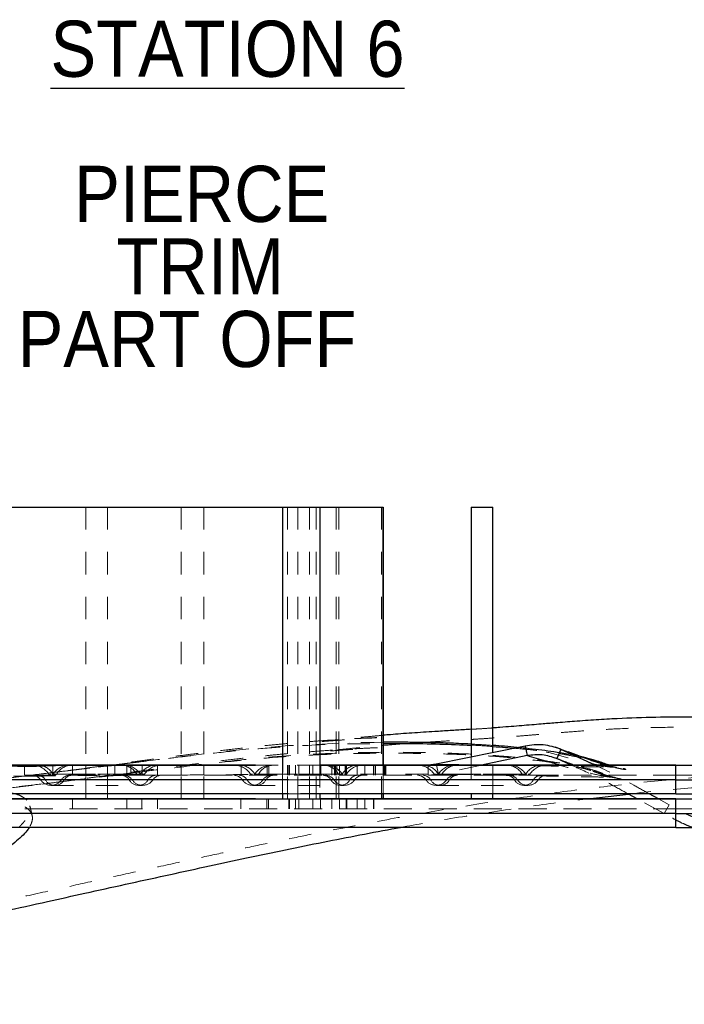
# Model space of a CAD drawing. Header units: inches. Extents: x 0.7 to 43.6, y 0.3 to 38.8.
# Tile 90 of 97: x 36.6 to 39.5, y 18.8 to 23.2. Entities that reach past the tile are written whole.
import ezdxf

# ---------------------------------------------------------------- set-up
doc = ezdxf.new("R2010")
doc.units = ezdxf.units.IN
doc.header["$MEASUREMENT"] = 0
doc.linetypes.add('HIDDEN', pattern=[0.075, 0.05, -0.025])
doc.layers.add('SID-M-S', color=90, linetype='Continuous')
doc.styles.add('SLDTEXTSTYLE0', font='GOTHIC.TTF', dxfattribs={"width": 0.913})

msp = doc.modelspace()

# ---------------------------------------------------------------- linework, layer by layer
at = {"color": 7, "linetype": 'HIDDEN', "lineweight": 18}
for p, q in [((36.850295, 21.05932), (36.850295, 19.75932)), ((36.947295, 19.75932), (36.947295, 21.05932)), ((37.275571, 21.05932), (37.275571, 19.75932)), ((37.375571, 19.75932), (37.375571, 21.05932)), ((37.749101, 21.05932), (37.749101, 19.75932)), ((37.793869, 21.05932), (37.793869, 19.75932)), ((37.846101, 19.75932), (37.846101, 21.05932)), ((37.876927, 21.05932), (37.876927, 19.75932)), ((37.964919, 21.05932), (37.964919, 19.75932)), ((37.976467, 21.05932), (37.976467, 19.75932)), ((38.167423, 21.05932), (38.167423, 19.75932)), ((38.663567, 19.78182), (38.663567, 19.964916)), ((38.566567, 19.944975), (38.566567, 19.78182)), ((36.577712, 19.86432), (36.577712, 19.90932)), ((36.703089, 19.90932), (36.703089, 19.86432)), ((36.790959, 19.86432), (36.790959, 19.90932)), ((36.850295, 19.90932), (36.850295, 19.86432)), ((36.947295, 19.86432), (36.947295, 19.90932)), ((36.980128, 19.86432), (36.980128, 19.90932)), ((37.032321, 19.90932), (37.032321, 19.86432)), ((37.051033, 19.90932), (37.051033, 19.86432)), ((37.101042, 19.90932), (37.101042, 19.86432)), ((37.169763, 19.90932), (37.169763, 19.86432)), ((37.275571, 19.90932), (37.275571, 19.86432)), ((37.375571, 19.86432), (37.375571, 19.90932)), ((37.542271, 19.90932), (37.542271, 19.86432)), ((37.891013, 19.90932), (37.606334, 19.90932)), ((37.606334, 19.90932), (37.891013, 19.90932)), ((37.6577, 19.90932), (37.6577, 19.86432)), ((37.665209, 19.90932), (37.665209, 19.86432)), ((37.726959, 19.876895), (37.726959, 19.78182)), ((37.749101, 19.90932), (37.749101, 19.86432)), ((37.754447, 19.90932), (37.754447, 19.86432)), ((37.756869, 19.90932), (37.756869, 19.86432)), ((37.784432, 19.90932), (37.784432, 19.86432)), ((37.79972, 19.90932), (37.79972, 19.86432)), ((37.846101, 19.86432), (37.846101, 19.90932)), ((37.861739, 19.90932), (37.861739, 19.86432)), ((37.893075, 19.90932), (37.893075, 19.78182)), ((37.897127, 19.90932), (37.897127, 19.86432)), ((37.945957, 19.90932), (37.945957, 19.86432)), ((37.957622, 19.86432), (37.957622, 19.90932)), ((37.96308, 19.86432), (37.96308, 19.90932)), ((37.968509, 19.86432), (37.968509, 19.90932)), ((37.979975, 19.90932), (37.979975, 19.86432)), ((38.004867, 19.86432), (38.004867, 19.90932)), ((38.010364, 19.86432), (38.010364, 19.90932)), ((38.010364, 19.90932), (38.010364, 19.86432)), ((38.010906, 19.90932), (38.010906, 19.86432)), ((38.058696, 19.90932), (38.058696, 19.86432)), ((38.093151, 19.90932), (38.093151, 19.86432)), ((38.131559, 19.90932), (38.131559, 19.86432)), ((38.133086, 19.86432), (38.133086, 19.90932)), ((38.133269, 19.86432), (38.133269, 19.90932)), ((38.140883, 19.86432), (38.140883, 19.90932)), ((38.174375, 19.90932), (38.174375, 19.78182)), ((38.175312, 19.78182), (38.175312, 19.90932)), ((38.177467, 19.86432), (38.177467, 19.90932)), ((38.18201, 19.86432), (38.18201, 19.90932)), ((38.186567, 19.86432), (38.186567, 19.90932)), ((38.374639, 19.90932), (38.374639, 19.86432)), ((38.411416, 19.913081), (38.65598, 19.90932)), ((38.412209, 19.90932), (38.42065, 19.869268)), ((38.612902, 19.90932), (38.42065, 19.869268)), ((38.566567, 19.90932), (38.566567, 19.86432)), ((38.663567, 19.86432), (38.663567, 19.90932)), ((39.477959, 19.86432), (34.802959, 19.86432)), ((34.802959, 19.86432), (39.477959, 19.86432)), ((39.477959, 19.84432), (34.802959, 19.84432)), ((37.128233, 19.84427), (36.648673, 19.84427)), ((36.669357, 19.84427), (37.148917, 19.84427)), ((37.093954, 19.869221), (36.685801, 19.869221)), ((36.703636, 19.869221), (37.111788, 19.869221)), ((37.077195, 19.869221), (36.703942, 19.869221)), ((36.720395, 19.869221), (37.093648, 19.869221)), ((37.042916, 19.84427), (36.741438, 19.84427)), ((36.754674, 19.84427), (37.056151, 19.84427)), ((37.009593, 19.868797), (37.009604, 19.868818)), ((38.026838, 19.84427), (37.547277, 19.84427)), ((37.567961, 19.84427), (38.047522, 19.84427)), ((37.992558, 19.869221), (37.584406, 19.869221)), ((37.602241, 19.869221), (38.010393, 19.869221)), ((37.975799, 19.869221), (37.602546, 19.869221)), ((37.618999, 19.869221), (37.992253, 19.869221)), ((37.94152, 19.84427), (37.640043, 19.84427)), ((37.653279, 19.84427), (37.954756, 19.84427)), ((37.806827, 19.84432), (37.752745, 19.84432)), ((38.844505, 19.84427), (38.364945, 19.84427)), ((38.42065, 19.869268), (38.374639, 19.86432)), ((38.385629, 19.84427), (38.86519, 19.84427)), ((38.810226, 19.869221), (38.402074, 19.869221)), ((38.419908, 19.869221), (38.828061, 19.869221)), ((38.793467, 19.869221), (38.420214, 19.869221)), ((38.420649, 19.869268), (38.65598, 19.86432)), ((38.436667, 19.869221), (38.80992, 19.869221)), ((38.759188, 19.84427), (38.457711, 19.84427)), ((38.470947, 19.84427), (38.772424, 19.84427)), ((39.477959, 19.86432), (40.590434, 19.86432)), ((39.477959, 19.84432), (40.590434, 19.84432)), ((36.694741, 19.81932), (37.085574, 19.81932)), ((37.085574, 19.81932), (37.102848, 19.81932)), ((37.593346, 19.81932), (37.984179, 19.81932)), ((37.984179, 19.81932), (38.001453, 19.81932)), ((38.411014, 19.81932), (38.801847, 19.81932)), ((38.801847, 19.81932), (38.819121, 19.81932)), ((36.790959, 19.71432), (36.790959, 19.75932)), ((37.032391, 19.75932), (37.032391, 19.71432)), ((37.100108, 19.75932), (37.100108, 19.71432)), ((37.168829, 19.75932), (37.168829, 19.71432)), ((37.541337, 19.75932), (37.541337, 19.71432)), ((37.656766, 19.75932), (37.656766, 19.71432)), ((37.664275, 19.75932), (37.664275, 19.71432)), ((37.806827, 19.78182), (37.752745, 19.78182)), ((37.754447, 19.75932), (37.754447, 19.71432)), ((37.756869, 19.75932), (37.756869, 19.71432)), ((37.784432, 19.75932), (37.784432, 19.71432)), ((37.79972, 19.75932), (37.79972, 19.71432)), ((37.861739, 19.75932), (37.861739, 19.71432)), ((37.896193, 19.75932), (37.896193, 19.71432)), ((37.945957, 19.75932), (37.945957, 19.71432)), ((37.980412, 19.75932), (37.980412, 19.71432)), ((38.010364, 19.71432), (38.010364, 19.75932)), ((38.011345, 19.75932), (38.011345, 19.71432)), ((38.012544, 19.71432), (38.012544, 19.75932)), ((38.058696, 19.75932), (38.058696, 19.71432)), ((38.093151, 19.75932), (38.093151, 19.71432)), ((38.131559, 19.75932), (38.131559, 19.71432)), ((38.133269, 19.75932), (38.133269, 19.71432)), ((39.426861, 19.693273), (39.306242, 19.75932)), ((39.448847, 19.732536), (39.400485, 19.75932)), ((39.477959, 19.71432), (34.802959, 19.71432)), ((34.802959, 19.71432), (39.477959, 19.71432)), ((39.448847, 19.732536), (39.426862, 19.693273)), ((39.477959, 19.71432), (40.590434, 19.71432)), ((39.477959, 19.69432), (34.802959, 19.69432)), ((39.477959, 19.69432), (40.590434, 19.69432))]:
    msp.add_line(p, q, dxfattribs=at)
at = {"color": 7, "linetype": 'HIDDEN', "lineweight": 18, "flags": 128}
for points in [[(38.175312, 20.011132), (38.13399, 20.010852), (38.087324, 20.01021), (38.06089, 20.009715), (38.04185, 20.009297), (38.030239, 20.009017), (38.027228, 20.008941), (38.026421, 20.00892), (38.026193, 20.008914), (38.026122, 20.008913), (38.026095, 20.008912), (38.026086, 20.008912), (38.026083, 20.008912), (38.026082, 20.008912), (38.026081, 20.008912), (38.026081, 20.008912), (38.026081, 20.008912), (38.026081, 20.008912), (37.754329, 19.996303), (37.632095, 19.986563), (37.577903, 19.981474), (37.535175, 19.977172), (37.490735, 19.972458), (37.455682, 19.968589), (37.392822, 19.961373), (37.329511, 19.95382), (37.301674, 19.95043), (37.279805, 19.947742), (37.268157, 19.946304), (37.258448, 19.945101), (37.248396, 19.943853), (37.239033, 19.942688), (37.223072, 19.940699), (37.204363, 19.938364), (37.185959, 19.936064), (37.171065, 19.934203), (37.150154, 19.931592), (37.085133, 19.923517), (37.052602, 19.919488), (37.036338, 19.917474), (37.028207, 19.916474), (37.024145, 19.915985), (37.023905, 19.915956), (37.022146, 19.915754), (37.020273, 19.915552)], [(37.017278, 19.915004), (37.017997, 19.915136), (37.018715, 19.915267), (37.019434, 19.915399), (37.020153, 19.915531)], [(37.047163, 19.8735), (37.04718, 19.873484), (37.047198, 19.873468)]]:
    msp.add_lwpolyline(points, dxfattribs=at)
at = {"color": 7, "linetype": 'HIDDEN', "lineweight": 18}
for centre, radius, start, end in [((36.610688, 19.81932), 0.09, 33.673215, 90), ((36.633805, 19.828486), 0.080844, 30.256417, 89.09802), ((36.778795, 19.81932), 0.09, 90, 146.326785), ((36.790226, 19.828486), 0.080844, 90.90198, 149.743583), ((37.007364, 19.828486), 0.080844, 30.256417, 89.09802), ((37.018795, 19.81932), 0.09, 33.673215, 90), ((37.163785, 19.828486), 0.080844, 90.90198, 149.743583), ((37.186902, 19.81932), 0.09, 90, 146.326785), ((37.509292, 19.81932), 0.09, 33.673215, 90), ((37.532409, 19.828486), 0.080844, 30.256417, 89.09802), ((37.677399, 19.81932), 0.09, 90, 146.326785), ((37.688831, 19.828486), 0.080844, 90.90198, 149.743583), ((37.905968, 19.828486), 0.080844, 30.256417, 89.09802), ((37.917399, 19.81932), 0.09, 33.673215, 90), ((38.06239, 19.828486), 0.080844, 90.90198, 149.743583), ((38.085506, 19.81932), 0.09, 90, 146.326785), ((38.32696, 19.81932), 0.09, 33.673215, 90), ((38.350077, 19.828486), 0.080844, 30.256417, 89.09802), ((38.495067, 19.81932), 0.09, 90, 146.326785), ((38.506498, 19.828486), 0.080844, 90.90198, 149.743583), ((38.723636, 19.828486), 0.080844, 30.256417, 89.09802), ((38.735067, 19.81932), 0.09, 33.673215, 90), ((38.880057, 19.828486), 0.080844, 90.90198, 149.743583), ((38.903174, 19.81932), 0.09, 90, 146.326785), ((36.610688, 19.81932), 0.045, 33.673215, 90), ((36.634441, 19.823903), 0.040422, 30.256417, 89.09802), ((36.694741, 19.87532), 0.056, 213.673215, 270), ((36.712015, 19.868621), 0.049119, 209.718763, 330.281237), ((36.694741, 19.87532), 0.011, 213.673215, 270), ((36.694741, 19.87532), 0.011, 270, 326.326785), ((36.694741, 19.87532), 0.056, 270, 326.326785), ((36.712015, 19.874004), 0.009648, 209.718763, 330.281237), ((36.778795, 19.81932), 0.045, 90, 146.326785), ((36.78959, 19.823903), 0.040422, 90.90198, 149.743583), ((37.008, 19.823903), 0.040422, 30.256417, 89.09802), ((37.018795, 19.81932), 0.045, 33.673215, 90), ((37.085574, 19.868621), 0.049119, 209.718763, 330.281237), ((37.102848, 19.87532), 0.056, 213.673215, 270), ((37.085574, 19.874004), 0.009648, 209.718763, 330.281237), ((37.102848, 19.87532), 0.011, 213.673215, 270), ((37.102848, 19.87532), 0.011, 270, 326.326785), ((37.102848, 19.87532), 0.056, 270, 326.326785), ((37.163149, 19.823903), 0.040422, 90.90198, 149.743583), ((37.186902, 19.81932), 0.045, 90, 146.326785), ((37.509292, 19.81932), 0.045, 33.673215, 90), ((37.533046, 19.823903), 0.040422, 30.256417, 89.09802), ((37.593346, 19.87532), 0.056, 213.673215, 270), ((37.61062, 19.868621), 0.049119, 209.718763, 330.281237), ((37.593346, 19.87532), 0.011, 213.673215, 270), ((37.593346, 19.87532), 0.011, 270, 326.326785), ((37.593346, 19.87532), 0.056, 270, 326.326785), ((37.61062, 19.874004), 0.009648, 209.718763, 330.281237), ((37.677399, 19.81932), 0.045, 90, 146.326785), ((37.688194, 19.823903), 0.040422, 90.90198, 149.743583), ((37.906604, 19.823903), 0.040422, 30.256417, 89.09802), ((37.917399, 19.81932), 0.045, 33.673215, 90), ((37.984179, 19.868621), 0.049119, 209.718763, 330.281237), ((38.001453, 19.87532), 0.056, 213.673215, 270), ((37.984179, 19.874004), 0.009648, 209.718763, 330.281237), ((38.001453, 19.87532), 0.011, 213.673215, 270), ((38.001453, 19.87532), 0.011, 270, 326.326785), ((38.001453, 19.87532), 0.056, 270, 326.326785), ((38.061753, 19.823903), 0.040422, 90.90198, 149.743583), ((38.085506, 19.81932), 0.045, 90, 146.326785), ((38.32696, 19.81932), 0.045, 33.673215, 90), ((38.350713, 19.823903), 0.040422, 30.256417, 89.09802), ((38.411014, 19.87532), 0.056, 213.673215, 270), ((38.428288, 19.868621), 0.049119, 209.718763, 330.281237), ((38.411014, 19.87532), 0.011, 213.673215, 270), ((38.411014, 19.87532), 0.011, 270, 326.326785), ((38.411014, 19.87532), 0.056, 270, 326.326785), ((38.428288, 19.874004), 0.009648, 209.718763, 330.281237), ((38.495067, 19.81932), 0.045, 90, 146.326785), ((38.505862, 19.823903), 0.040422, 90.90198, 149.743583), ((38.724272, 19.823903), 0.040422, 30.256417, 89.09802), ((38.735067, 19.81932), 0.045, 33.673215, 90), ((38.801847, 19.868621), 0.049119, 209.718763, 330.281237), ((38.819121, 19.87532), 0.056, 213.673215, 270), ((38.801847, 19.874004), 0.009648, 209.718763, 330.281237), ((38.819121, 19.87532), 0.011, 213.673215, 270), ((38.819121, 19.87532), 0.011, 270, 326.326785), ((38.819121, 19.87532), 0.056, 270, 326.326785), ((38.879421, 19.823903), 0.040422, 90.90198, 149.743583), ((38.903174, 19.81932), 0.045, 90, 146.326785)]:
    msp.add_arc(centre, radius, start, end, dxfattribs=at)
for points, knots in [([(41.828795, 19.709326), (41.814303, 19.713776), (41.779795, 19.724371), (41.7322, 19.739391), (41.690377, 19.752535), (41.659131, 19.762335), (41.629048, 19.771736), (41.593817, 19.782673), (41.54345, 19.798136), (41.476041, 19.81836), (41.393617, 19.841956), (41.307548, 19.864927), (41.211339, 19.888429), (41.108926, 19.910347), (41.009137, 19.928564), (40.927151, 19.942279), (40.858277, 19.953252), (40.791143, 19.963606), (40.723726, 19.973745), (40.654653, 19.983902), (40.57871, 19.994749), (40.491796, 20.006697), (40.39821, 20.018886), (40.293642, 20.031557), (40.18433, 20.043369), (40.075543, 20.053388), (39.977582, 20.060951), (39.881417, 20.067131), (39.776506, 20.07247), (39.660243, 20.076563), (39.527007, 20.078739), (39.376912, 20.077672), (39.234866, 20.072475), (39.11364, 20.065392), (39.023059, 20.058867), (38.942802, 20.052358), (38.875111, 20.046681), (38.816804, 20.041851), (38.762458, 20.037469), (38.708129, 20.033165), (38.648049, 20.028947), (38.595943, 20.025626), (38.550822, 20.022811), (38.502669, 20.019826), (38.451978, 20.016728), (38.384055, 20.012528), (38.298414, 20.006933), (38.202441, 19.999701), (38.118103, 19.992271), (38.045131, 19.985072), (37.982859, 19.978574), (37.943841, 19.974393), (37.92198, 19.972007), (37.909754, 19.970646), (37.904688, 19.969983), (37.907933, 19.970088), (37.91964, 19.970931), (37.947672, 19.973059), (37.997491, 19.976799), (38.057168, 19.980958), (38.101453, 19.983816), (38.126978, 19.985449), (38.143311, 19.986535), (38.147389, 19.986886), (38.148731, 19.987002)], [0, 0, 0, 0, 0.009778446, 0.023283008, 0.032254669, 0.038111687, 0.045003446, 0.053188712, 0.062653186, 0.080064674, 0.099995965, 0.119604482, 0.138500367, 0.164318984, 0.186973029, 0.203212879, 0.217742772, 0.232390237, 0.247473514, 0.262235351, 0.278307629, 0.296993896, 0.318121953, 0.339050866, 0.364749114, 0.388914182, 0.409493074, 0.428195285, 0.451547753, 0.477880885, 0.503850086, 0.538033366, 0.575199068, 0.595240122, 0.615900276, 0.633308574, 0.646755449, 0.659685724, 0.676103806, 0.694655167, 0.710445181, 0.719398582, 0.728605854, 0.739386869, 0.752059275, 0.76533573, 0.7888319, 0.810585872, 0.831932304, 0.849434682, 0.867192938, 0.883735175, 0.891841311, 0.899866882, 0.907252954, 0.914219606, 0.921209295, 0.928676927, 0.945491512, 0.963970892, 0.973602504, 0.983694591, 0.994634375, 1, 1, 1, 1]), ([(38.663567, 20.075208), (38.656483, 20.074706), (38.63435, 20.073138), (38.599794, 20.07096), (38.574604, 20.069389), (38.566567, 20.068887)], [0, 0, 0, 0, 0.24274582, 0.75842249, 1, 1, 1, 1]), ([(38.146183, 20.031973), (38.146352, 20.031993), (38.147113, 20.032084), (38.142943, 20.031961), (38.132755, 20.031554), (38.116317, 20.030813), (38.091515, 20.029626), (38.057997, 20.027914), (38.019481, 20.0258), (37.970053, 20.02288), (37.912131, 20.019084), (37.851006, 20.014546), (37.793891, 20.009889), (37.729687, 20.004212), (37.646411, 19.996143), (37.548833, 19.985703), (37.44784, 19.973956), (37.355669, 19.962616), (37.281348, 19.953169), (37.220969, 19.945368), (37.166896, 19.938294), (37.106019, 19.930227), (37.042833, 19.921759), (36.98464, 19.913908), (36.930922, 19.906641), (36.877641, 19.899434), (36.819358, 19.891585), (36.757451, 19.88332), (36.694069, 19.87504), (36.64912, 19.869248), (36.627671, 19.86664), (36.626387, 19.866484)], [0, 0, 0, 0, 0.00376069, 0.01685354, 0.02985815, 0.04375814, 0.05937062, 0.08375631, 0.10887331, 0.13249563, 0.17569262, 0.21353408, 0.24302079, 0.27912457, 0.33078555, 0.39699963, 0.45991843, 0.51679315, 0.56641366, 0.59522984, 0.62631396, 0.66549682, 0.70912394, 0.74637008, 0.77701182, 0.81371233, 0.8531671, 0.89715339, 0.94678639, 0.9968139, 1, 1, 1, 1]), ([(37.020153, 19.91553), (37.020957, 19.915616), (37.028677, 19.916445), (37.043587, 19.918339), (37.06718, 19.92118), (37.102169, 19.925425), (37.164078, 19.932892), (37.274704, 19.946302), (37.418806, 19.963054), (37.581232, 19.979654), (37.776881, 19.995248), (37.975372, 20.004601), (38.119988, 20.004967), (38.175312, 20.005107)], [0, 0, 0, 0, 0.002176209, 0.02091069, 0.035572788, 0.061646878, 0.108043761, 0.190672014, 0.338937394, 0.473561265, 0.609277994, 0.850524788, 1, 1, 1, 1]), ([(38.175312, 20.042278), (38.155945, 20.04064), (38.112069, 20.036927), (38.048823, 20.030656), (37.984928, 20.024052), (37.944052, 20.019674), (37.921089, 20.017174), (37.907365, 20.015664), (37.903942, 20.015209), (37.902292, 20.01499)], [0, 0, 0, 0, 0.15358519, 0.34795813, 0.54828138, 0.73444968, 0.82521921, 0.91572477, 1, 1, 1, 1]), ([(37.902779, 20.014978), (37.902823, 20.014937), (37.902927, 20.01484), (37.912781, 20.015545), (37.933388, 20.017103), (37.967168, 20.019664), (38.008667, 20.022682), (38.053268, 20.025782), (38.092301, 20.028326), (38.119808, 20.030076), (38.137031, 20.031212), (38.143123, 20.03167), (38.145205, 20.031827)], [0, 0, 0, 0, 0.0549835, 0.13210464, 0.21353679, 0.33441143, 0.46374149, 0.60164101, 0.70822524, 0.81885319, 0.93810997, 1, 1, 1, 1]), ([(38.148409, 19.987026), (38.148427, 19.987055), (38.14847, 19.987125), (38.141887, 19.986894), (38.124165, 19.986141), (38.085224, 19.984286), (38.030952, 19.981407), (37.964963, 19.977509), (37.894622, 19.972758), (37.82836, 19.967608), (37.771741, 19.96279), (37.714234, 19.957532), (37.636853, 19.949903), (37.543796, 19.939852), (37.443563, 19.928115), (37.352743, 19.916894), (37.279507, 19.907563), (37.219301, 19.899772), (37.164494, 19.892588), (37.103041, 19.884431), (37.040309, 19.876014), (36.983436, 19.868335), (36.930669, 19.861196), (36.877678, 19.85403), (36.819182, 19.846156), (36.757214, 19.837903), (36.694041, 19.829626), (36.652621, 19.824419), (36.632343, 19.821871)], [0, 0, 0, 0, 0.00917292, 0.02210753, 0.03534402, 0.06606316, 0.10368092, 0.13893138, 0.18920666, 0.23025265, 0.2593811, 0.2921727, 0.33627751, 0.40281777, 0.46507333, 0.52128501, 0.57013125, 0.59859132, 0.63079268, 0.67111277, 0.71417687, 0.75042783, 0.78055636, 0.81750408, 0.85726023, 0.90175472, 0.95190384, 1, 1, 1, 1]), ([(38.948698, 19.938263), (38.981702, 19.92612), (39.047509, 19.901907), (39.127666, 19.874955), (39.185943, 19.858012), (39.221004, 19.849604), (39.24282, 19.846276), (39.244095, 19.848426), (39.228114, 19.852674), (39.204956, 19.857214), (39.180366, 19.86267), (39.160975, 19.868879), (39.139749, 19.877361), (39.108707, 19.888053), (39.064628, 19.899485), (39.014746, 19.909898), (38.947272, 19.921809), (38.859753, 19.934192), (38.753665, 19.945711), (38.641469, 19.954524), (38.486969, 19.962726), (38.289856, 19.967443), (38.076795, 19.966296), (37.887606, 19.95987), (37.722941, 19.949948), (37.555765, 19.934762), (37.38699, 19.915778), (37.217146, 19.89466), (37.103779, 19.880547), (37.047163, 19.8735)], [0, 0, 0, 0, 0.061746, 0.1231181, 0.15380233, 0.18466399, 0.21555401, 0.24694272, 0.27870707, 0.30986796, 0.340505, 0.370936, 0.40133288, 0.43208907, 0.4526603, 0.47347023, 0.49462453, 0.52639166, 0.55803258, 0.5897765, 0.62161549, 0.6848409, 0.74789232, 0.79005912, 0.83246314, 0.87500337, 0.91710186, 0.95860035, 1, 1, 1, 1]), ([(37.047198, 19.873466), (37.118409, 19.882185), (37.261061, 19.899652), (37.472901, 19.924434), (37.681831, 19.944424), (37.887809, 19.956791), (38.090559, 19.962465), (38.273942, 19.962876), (38.439096, 19.959876), (38.586214, 19.954209), (38.728579, 19.944705), (38.839502, 19.933216), (38.92144, 19.922248), (38.977707, 19.913272), (39.026955, 19.904011), (39.070478, 19.894073), (39.089144, 19.888422), (39.099428, 19.885309)], [0, 0, 0, 0, 0.09053645, 0.18136797, 0.2737407, 0.36611536, 0.45801918, 0.54974854, 0.61862784, 0.68780418, 0.7567088, 0.82506408, 0.85928544, 0.89338678, 0.92702671, 0.95979566, 1, 1, 1, 1]), ([(38.663567, 19.996985), (38.645651, 19.998351), (38.613912, 20.000769), (38.580931, 20.002239), (38.566567, 20.002879)], [0, 0, 0, 0, 0.56447778, 1, 1, 1, 1]), ([(38.566567, 19.998227), (38.569626, 19.998117), (38.602902, 19.996919), (38.634696, 19.994448), (38.663567, 19.992204)], [0, 0, 0, 0, 0.09191168, 1, 1, 1, 1]), ([(38.759406, 19.984618), (38.791591, 19.981644), (38.846557, 19.976564), (38.917438, 19.967119), (38.974976, 19.958242), (39.025478, 19.948975), (39.070757, 19.938817), (39.105227, 19.929037), (39.128535, 19.920648), (39.137481, 19.916855), (39.141971, 19.914951)], [0, 0, 0, 0, 0.15448972, 0.26383757, 0.37262949, 0.47979233, 0.58368435, 0.72199529, 0.86045858, 1, 1, 1, 1]), ([(39.193957, 19.900226), (39.191286, 19.900394), (39.185349, 19.900767), (39.163516, 19.904089), (39.12324, 19.911587), (39.057783, 19.926205), (38.976076, 19.947692), (38.891944, 19.970754), (38.835266, 19.986473), (38.806811, 19.994364)], [0, 0, 0, 0, 0.07244351, 0.1610204, 0.25031973, 0.43231143, 0.61985396, 0.80915054, 1, 1, 1, 1]), ([(38.998264, 19.967932), (38.993781, 19.96954), (38.982983, 19.973413), (38.972034, 19.977478), (38.96563, 19.979855)], [0, 0, 0, 0, 0.4151616, 1, 1, 1, 1]), ([(39.209178, 19.85415), (39.209204, 19.854142), (39.209449, 19.854072), (39.207247, 19.85449), (39.202736, 19.855429), (39.194212, 19.857381), (39.182233, 19.86038), (39.166556, 19.864595), (39.143169, 19.871338), (39.11004, 19.881636), (39.067562, 19.895735), (39.01856, 19.91293), (38.97433, 19.929068), (38.946878, 19.939185), (38.937554, 19.942621)], [0, 0, 0, 0, 0.00218577, 0.02079692, 0.05468374, 0.10980413, 0.16135762, 0.2265892, 0.30720762, 0.42686994, 0.57095466, 0.73380054, 0.90958584, 1, 1, 1, 1]), ([(34.428163, 18.886867), (34.460647, 18.893144), (34.523263, 18.905244), (34.618783, 18.923418), (34.714228, 18.941427), (34.811415, 18.95963), (34.908468, 18.97774), (34.998255, 18.994515), (35.08984, 19.01172), (35.170676, 19.027052), (35.251453, 19.042572), (35.322001, 19.056311), (35.393343, 19.070437), (35.487644, 19.089412), (35.606562, 19.11385), (35.749132, 19.14384), (35.89273, 19.17459), (36.031716, 19.204747), (36.170423, 19.235112), (36.316003, 19.267133), (36.483616, 19.304091), (36.660759, 19.343256), (36.842124, 19.383385), (37.017264, 19.422088), (37.195651, 19.461341), (37.360213, 19.497297), (37.511267, 19.529867), (37.652607, 19.559834), (37.793331, 19.589007), (37.934191, 19.617392), (38.071218, 19.644099), (38.250001, 19.677577), (38.476345, 19.717183), (38.745287, 19.759453), (39.012408, 19.796311), (39.272899, 19.827179), (39.531318, 19.852129), (39.788229, 19.870357), (40.022986, 19.880322), (40.237971, 19.882963), (40.434468, 19.879379), (40.630666, 19.869255), (40.824198, 19.852044), (40.979392, 19.834792), (41.097878, 19.821162), (41.183372, 19.811227), (41.266684, 19.801557), (41.348367, 19.791918), (41.431259, 19.781778), (41.513264, 19.771255), (41.594539, 19.760339), (41.648273, 19.752631), (41.675114, 19.74878)], [0, 0, 0, 0, 0.01305562, 0.02516568, 0.03819549, 0.05110881, 0.06379914, 0.07668383, 0.08663518, 0.09997183, 0.10855609, 0.11844197, 0.12772167, 0.13659417, 0.15547833, 0.17438592, 0.19249191, 0.21174374, 0.22881795, 0.24679448, 0.26871872, 0.29439203, 0.3160682, 0.33963707, 0.36290183, 0.38593246, 0.40424967, 0.42237173, 0.44170597, 0.45990186, 0.4781796, 0.49606819, 0.53087948, 0.56810996, 0.60344976, 0.63859109, 0.67497384, 0.71151481, 0.74760146, 0.77550023, 0.80374891, 0.83221423, 0.86075556, 0.88903256, 0.90274491, 0.9164631, 0.93021063, 0.94396928, 0.95777731, 0.97275024, 0.98638841, 1, 1, 1, 1]), ([(35.771553, 19.821345), (35.800917, 19.820781), (35.859608, 19.819654), (35.939914, 19.81931), (36.011554, 19.820149), (36.064875, 19.821315), (36.105753, 19.822648), (36.129792, 19.823589), (36.137383, 19.823898), (36.145075, 19.824222), (36.15287, 19.824563), (36.160771, 19.824921), (36.187553, 19.826178), (36.232675, 19.828612), (36.297177, 19.832995), (36.356786, 19.837873), (36.409633, 19.842842), (36.45378, 19.847396), (36.487608, 19.8511), (36.50861, 19.853487), (36.518741, 19.854651), (36.521711, 19.854993), (36.522673, 19.855103), (36.523025, 19.855144), (36.523147, 19.855158), (36.523194, 19.855163), (36.523214, 19.855166), (36.523222, 19.855167), (36.523226, 19.855167), (36.523227, 19.855167), (36.523228, 19.855167), (36.523229, 19.855167), (36.563845, 19.859845), (36.626091, 19.867257), (36.700153, 19.876143), (36.733588, 19.880182), (36.749883, 19.882157), (36.759383, 19.883311), (36.766337, 19.884157), (36.774596, 19.885162), (36.782718, 19.886152), (36.79213, 19.887302), (36.807181, 19.889142), (36.824507, 19.891266), (36.842724, 19.893507), (36.853994, 19.894896), (36.864984, 19.896251), (36.87606, 19.897617), (36.884556, 19.898665), (36.894026, 19.899834), (36.899785, 19.900545), (36.904889, 19.901176)], [0, 0, 0, 0, 0.1481526, 0.29612353, 0.36124401, 0.4261919, 0.48333748, 0.49083044, 0.49832713, 0.50582826, 0.51333452, 0.52084666, 0.52836543, 0.58877468, 0.64107256, 0.68551194, 0.72228756, 0.75142117, 0.77284312, 0.78633835, 0.79013138, 0.79129399, 0.79173256, 0.79187731, 0.79193167, 0.79195378, 0.79196316, 0.79196722, 0.79196899, 0.79196977, 0.79197011, 0.79197026, 0.79197038, 0.8656267, 0.89839549, 0.91297904, 0.91940175, 0.92444852, 0.92811929, 0.93046071, 0.93756117, 0.94098351, 0.94532763, 0.96129203, 0.96816975, 0.97384066, 0.9788924, 0.98530038, 0.99107458, 0.99208971, 1, 1, 1, 1]), ([(36.619438, 19.903363), (36.61917, 19.903366), (36.618693, 19.903373), (36.617845, 19.903385), (36.616598, 19.903402), (36.614375, 19.903434), (36.6104, 19.903488), (36.603284, 19.903576), (36.590565, 19.903714), (36.567792, 19.903911), (36.527003, 19.904177), (36.45384, 19.904484), (36.303115, 19.904686), (36.172161, 19.903919), (36.081225, 19.903387)], [0, 0, 0, 0, 0.00152625, 0.00272294, 0.00485901, 0.00867113, 0.01547743, 0.02763168, 0.04931903, 0.08800498, 0.15702355, 0.28021225, 0.50016678, 1, 1, 1, 1]), ([(37.017278, 19.915004), (37.015993, 19.914862), (37.007559, 19.913936), (36.990644, 19.911787), (36.963916, 19.90853), (36.923349, 19.903512), (36.852934, 19.894795), (36.752436, 19.88228), (36.663834, 19.870976), (36.617428, 19.865416), (36.609528, 19.864469)], [0, 0, 0, 0, 0.00972298, 0.06380415, 0.11792062, 0.20291192, 0.3545956, 0.6249585, 0.93614782, 1, 1, 1, 1]), ([(36.914831, 19.908945), (36.888279, 19.908754), (36.834162, 19.908364), (36.751369, 19.907399), (36.689046, 19.906172), (36.645724, 19.904748), (36.628277, 19.903828), (36.619438, 19.903363)], [0, 0, 0, 0, 0.23498958, 0.47895155, 0.7328738, 0.86467541, 1, 1, 1, 1]), ([(36.904889, 19.901176), (36.905239, 19.901219), (36.909693, 19.901769), (36.919306, 19.902957), (36.934768, 19.904868), (36.956947, 19.907611), (36.979414, 19.910392), (36.998393, 19.912737), (37.007906, 19.913908), (37.01265, 19.91448), (37.015354, 19.914795), (37.016586, 19.914925), (37.017202, 19.91499)], [0, 0, 0, 0, 0.00939082, 0.11940192, 0.25718247, 0.42278809, 0.71140698, 0.85573968, 0.92786127, 0.96396798, 0.98198481, 1, 1, 1, 1]), ([(36.904897, 19.901113), (36.923503, 19.903199), (36.96831, 19.908224), (37.006712, 19.908916), (37.029167, 19.909321)], [0, 0, 0, 0, 0.41524809, 1, 1, 1, 1]), ([(37.009604, 19.868818), (37.015867, 19.869593), (37.028395, 19.871142), (37.04093, 19.872691), (37.047198, 19.873466)], [0, 0, 0, 0, 0.499972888, 1, 1, 1, 1]), ([(37.020273, 19.915552), (37.020254, 19.915548), (37.020215, 19.915541), (37.020177, 19.915534), (37.020158, 19.91553)], [0, 0, 0, 0, 0.5, 1, 1, 1, 1]), ([(38.656394, 19.90932), (38.675686, 19.909254), (38.711432, 19.90913), (38.760998, 19.908455), (38.802516, 19.907778), (38.836104, 19.907175), (38.865819, 19.906624), (38.904553, 19.90589), (38.958784, 19.904821), (39.035146, 19.903308), (39.117722, 19.901714), (39.171766, 19.900877), (39.196782, 19.900489)], [0, 0, 0, 0, 0.11732455, 0.21739647, 0.29984996, 0.36471154, 0.41247075, 0.45886076, 0.5582085, 0.69188745, 0.85737838, 1, 1, 1, 1]), ([(39.19439, 19.855116), (39.191512, 19.855298), (39.185542, 19.855674), (39.163649, 19.859136), (39.124435, 19.866778), (39.060717, 19.881773), (39.00166, 19.897852), (38.96819, 19.90749), (38.961836, 19.90932)], [0, 0, 0, 0, 0.12287132, 0.25493213, 0.38806073, 0.65833247, 0.93513523, 1, 1, 1, 1]), ([(39.267136, 19.780733), (39.241499, 19.79492), (39.176773, 19.830738), (39.092015, 19.873974), (39.031911, 19.900755), (39.012688, 19.90932)], [0, 0, 0, 0, 0.30848397, 0.77884245, 1, 1, 1, 1]), ([(39.108415, 19.882333), (39.114633, 19.880164), (39.129263, 19.875064), (39.136545, 19.871859), (39.140731, 19.870017)], [0, 0, 0, 0, 0.42508351, 1, 1, 1, 1]), ([(39.359859, 19.78182), (39.336857, 19.794566), (39.261155, 19.836513), (39.181382, 19.8805), (39.122587, 19.907526), (39.118684, 19.90932)], [0, 0, 0, 0, 0.289527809, 0.952834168, 1, 1, 1, 1]), ([(39.141971, 19.914951), (39.1432, 19.914495), (39.145652, 19.913588), (39.147991, 19.912766), (39.149157, 19.912356)], [0, 0, 0, 0, 0.50134849, 1, 1, 1, 1]), ([(39.149157, 19.912356), (39.155269, 19.910609), (39.16749, 19.907117), (39.18769, 19.90325), (39.193924, 19.901651), (39.197045, 19.90085)], [0, 0, 0, 0, 0.33309691, 0.66603272, 1, 1, 1, 1]), ([(39.170443, 19.90932), (39.172224, 19.908767), (39.184616, 19.904919), (39.205537, 19.899328), (39.23158, 19.893037), (39.250729, 19.88977), (39.258505, 19.890129), (39.248711, 19.894034), (39.228592, 19.89851), (39.20322, 19.903378), (39.188421, 19.907404), (39.181378, 19.90932)], [0, 0, 0, 0, 0.01648445, 0.114680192, 0.220769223, 0.334294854, 0.456383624, 0.588881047, 0.727663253, 0.870395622, 1, 1, 1, 1]), ([(39.215555, 19.898791), (39.215575, 19.898782), (39.215623, 19.898762), (39.206019, 19.900851), (39.193673, 19.903944), (39.182162, 19.906868), (39.174303, 19.909192), (39.173869, 19.90932)], [0, 0, 0, 0, 0.1506837, 0.35393415, 0.63010833, 0.97957304, 1, 1, 1, 1]), ([(39.196785, 19.900586), (39.197634, 19.900226), (39.198712, 19.899769), (39.19479, 19.900146), (39.193957, 19.900226)], [0, 0, 0, 0, 0.7876701, 1, 1, 1, 1]), ([(39.195552, 19.900032), (39.200863, 19.899842), (39.210411, 19.899501), (39.21427, 19.898948), (39.215983, 19.898703)], [0, 0, 0, 0, 0.55620337, 1, 1, 1, 1]), ([(36.609528, 19.864469), (36.578395, 19.860664), (36.507465, 19.851996), (36.410743, 19.841579), (36.315751, 19.832941), (36.231271, 19.826926), (36.139767, 19.821886), (36.04753, 19.818527), (35.960097, 19.816879), (35.886075, 19.816659), (35.82104, 19.817425), (35.780737, 19.818361), (35.760589, 19.81883)], [0, 0, 0, 0, 0.06194915, 0.141142, 0.21951772, 0.29763199, 0.37606879, 0.50121273, 0.62609075, 0.75092358, 0.87548741, 1, 1, 1, 1]), ([(35.955459, 19.775666), (35.965199, 19.775667), (35.999248, 19.775669), (36.06912, 19.776983), (36.157973, 19.78005), (36.246564, 19.784832), (36.328395, 19.79059), (36.420131, 19.798787), (36.522326, 19.80996), (36.634497, 19.823239), (36.740668, 19.835764), (36.833473, 19.847019), (36.886243, 19.853536), (36.910634, 19.856549)], [0, 0, 0, 0, 0.05792981, 0.20250961, 0.34703509, 0.43762128, 0.52768541, 0.61775662, 0.70836823, 0.79701345, 0.88685547, 0.94770386, 1, 1, 1, 1]), ([(36.628649, 19.859516), (36.628168, 19.859521), (36.627311, 19.85953), (36.625783, 19.859548), (36.623536, 19.859573), (36.619523, 19.859617), (36.612344, 19.859687), (36.599523, 19.859799), (36.576601, 19.859958), (36.535603, 19.860173), (36.462189, 19.86042), (36.311314, 19.860583), (36.180991, 19.859964), (36.090492, 19.859535)], [0, 0, 0, 0, 0.00271919, 0.00485358, 0.00866313, 0.01546509, 0.02761161, 0.04928854, 0.08796425, 0.15697736, 0.28016858, 0.50013343, 1, 1, 1, 1]), ([(37.009604, 19.868819), (36.966219, 19.863471), (36.879537, 19.852785), (36.75225, 19.836919), (36.662493, 19.825445), (36.62009, 19.820387), (36.615703, 19.819864)], [0, 0, 0, 0, 0.32179948, 0.64293751, 0.96305444, 1, 1, 1, 1]), ([(36.914481, 19.864017), (36.888247, 19.863863), (36.834948, 19.863551), (36.75428, 19.862774), (36.694268, 19.861785), (36.653177, 19.860635), (36.636885, 19.859891), (36.628649, 19.859516)], [0, 0, 0, 0, 0.237528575, 0.4825865, 0.735812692, 0.866435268, 1, 1, 1, 1]), ([(36.909518, 19.856406), (36.928034, 19.858462), (36.971377, 19.863276), (37.008093, 19.86394), (37.029124, 19.86432)], [0, 0, 0, 0, 0.42720279, 1, 1, 1, 1]), ([(36.910634, 19.856549), (36.914763, 19.857057), (36.947437, 19.86108), (36.980611, 19.865199), (37.009593, 19.868797)], [0, 0, 0, 0, 0.12639592, 1, 1, 1, 1]), ([(38.936305, 19.864545), (38.939105, 19.864562), (38.944123, 19.864594), (38.950452, 19.864644), (38.956986, 19.864718), (38.952812, 19.864811), (38.92574, 19.864959), (38.873285, 19.865208), (38.797941, 19.865689), (38.71989, 19.866292), (38.586627, 19.867364), (38.394752, 19.868895), (38.137355, 19.870032), (37.870895, 19.869775), (37.596316, 19.867906), (37.315516, 19.865139), (37.12441, 19.864593), (37.028959, 19.86432)], [0, 0, 0, 0, 0.00996249, 0.01785619, 0.0320416, 0.06405017, 0.09639167, 0.12912445, 0.17131348, 0.21272876, 0.25416671, 0.37851661, 0.5029505, 0.62734585, 0.7517034, 0.87598492, 1, 1, 1, 1]), ([(38.656385, 19.86432), (38.675368, 19.864255), (38.710563, 19.864135), (38.75939, 19.863472), (38.800336, 19.862808), (38.833485, 19.862215), (38.862843, 19.861672), (38.901144, 19.860947), (38.954742, 19.859892), (39.030222, 19.858398), (39.113803, 19.856788), (39.169085, 19.855936), (39.1957, 19.855526)], [0, 0, 0, 0, 0.11577689, 0.21465918, 0.29620449, 0.36037248, 0.40760121, 0.45346137, 0.55171826, 0.68400638, 0.84786854, 1, 1, 1, 1]), ([(39.140731, 19.870017), (39.141947, 19.86956), (39.144375, 19.868649), (39.146737, 19.867823), (39.147916, 19.86741)], [0, 0, 0, 0, 0.500959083, 1, 1, 1, 1]), ([(39.147916, 19.86741), (39.153998, 19.865659), (39.16616, 19.862157), (39.186423, 19.858282), (39.192726, 19.856674), (39.195881, 19.855869)], [0, 0, 0, 0, 0.33309243, 0.66605373, 1, 1, 1, 1]), ([(39.195702, 19.85562), (39.196753, 19.85522), (39.197915, 19.854776), (39.1947, 19.855086), (39.19439, 19.855116)], [0, 0, 0, 0, 0.903546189, 1, 1, 1, 1]), ([(39.194761, 19.855038), (39.195709, 19.855015), (39.197118, 19.854981), (39.19907, 19.854903), (39.200535, 19.854833), (39.201933, 19.854753), (39.203958, 19.854619), (39.206054, 19.85444), (39.208018, 19.854237), (39.20939, 19.854067), (39.209692, 19.854034), (39.209273, 19.85411), (39.208885, 19.854194), (39.208881, 19.854195)], [0, 0, 0, 0, 0.02982337, 0.04432246, 0.05958341, 0.07763685, 0.10094208, 0.17205629, 0.28843228, 0.46300112, 0.70685463, 0.99646228, 1, 1, 1, 1]), ([(39.267136, 19.780733), (39.268524, 19.780898), (39.358162, 19.791534), (39.531851, 19.807022), (39.78778, 19.825836), (40.020845, 19.835749), (40.234089, 19.838637), (40.42871, 19.835367), (40.622909, 19.825683), (40.81463, 19.808949), (40.968922, 19.791836), (41.08709, 19.778179), (41.172528, 19.768171), (41.255896, 19.758396), (41.337733, 19.748625), (41.420874, 19.738334), (41.503261, 19.727629), (41.578024, 19.717499), (41.625037, 19.710701), (41.644983, 19.707817)], [0, 0, 0, 0, 0.00159616, 0.1031139, 0.20506582, 0.30572616, 0.38349841, 0.46218833, 0.54142502, 0.62087957, 0.69975059, 0.73803966, 0.77636499, 0.81478596, 0.85324124, 0.89184932, 0.933726, 0.97188252, 1, 1, 1, 1]), ([(36.615703, 19.819864), (36.581392, 19.815688), (36.507711, 19.806722), (36.408711, 19.796162), (36.314508, 19.787716), (36.230566, 19.781816), (36.139452, 19.77685), (36.048798, 19.77365), (35.985329, 19.772255), (35.958215, 19.772195), (35.955459, 19.772188)], [0, 0, 0, 0, 0.10676158, 0.22927007, 0.35047762, 0.47126673, 0.59247139, 0.78558597, 0.97820802, 1, 1, 1, 1]), ([(36.296487, 19.78182), (36.310135, 19.782274), (36.348788, 19.783561), (36.407483, 19.787705), (36.468955, 19.790384), (36.514038, 19.787469), (36.546301, 19.77916), (36.568773, 19.76881), (36.585861, 19.755668), (36.595238, 19.743284), (36.599846, 19.732705), (36.601851, 19.724386), (36.602335, 19.715676), (36.601311, 19.706617), (36.598815, 19.69724), (36.594938, 19.687677), (36.589546, 19.677543), (36.582725, 19.667139), (36.574301, 19.656198), (36.56444, 19.645052), (36.556584, 19.636828), (36.55177, 19.632363), (36.551186, 19.63182)], [0, 0, 0, 0, 0.05519088, 0.15630603, 0.26488777, 0.36572022, 0.42927958, 0.49853799, 0.56370521, 0.62641931, 0.65773608, 0.68922282, 0.720839, 0.75313777, 0.78556793, 0.81806221, 0.85023239, 0.88675898, 0.92055449, 0.95696255, 0.99477027, 1, 1, 1, 1]), ([(35.783861, 19.75932), (35.796065, 19.759256), (35.822421, 19.759118), (35.864979, 19.757308), (35.911712, 19.754258), (35.960926, 19.750193), (36.013858, 19.745837), (36.070742, 19.741926), (36.131099, 19.738846), (36.18955, 19.737053), (36.243531, 19.736495), (36.291997, 19.73713), (36.337639, 19.738983), (36.381128, 19.74142), (36.423022, 19.743897), (36.461591, 19.745512), (36.496657, 19.745279), (36.524927, 19.74247), (36.548555, 19.737049), (36.568465, 19.729706), (36.585148, 19.720209), (36.597887, 19.70919), (36.606175, 19.698103), (36.610962, 19.686928), (36.612825, 19.675582), (36.611984, 19.663883), (36.608361, 19.651415), (36.603739, 19.640784), (36.599302, 19.634077), (36.597809, 19.63182)], [0, 0, 0, 0, 0.04359497, 0.09414784, 0.14346227, 0.18936557, 0.23395199, 0.27992288, 0.32724494, 0.37561259, 0.41619052, 0.45532727, 0.49450925, 0.53337708, 0.57323447, 0.61576956, 0.65448065, 0.69442797, 0.72459189, 0.75687656, 0.793319, 0.82443172, 0.8548234, 0.88134777, 0.9063551, 0.93344031, 0.95907091, 0.98622964, 1, 1, 1, 1]), ([(38.251573, 19.63182), (38.326353, 19.645167), (38.494515, 19.675181), (38.749595, 19.714664), (38.953691, 19.743845), (39.06287, 19.756572), (39.086449, 19.75932)], [0, 0, 0, 0, 0.26594675, 0.59804923, 0.91319312, 1, 1, 1, 1]), ([(36.611193, 19.684271), (36.609467, 19.691608), (36.606014, 19.706282), (36.602566, 19.720958), (36.600842, 19.728295)], [0, 0, 0, 0, 0.49999296, 1, 1, 1, 1]), ([(39.812289, 19.63182), (39.804152, 19.632592), (39.786086, 19.634305), (39.755624, 19.637297), (39.722837, 19.640761), (39.691879, 19.644591), (39.666662, 19.648328), (39.642776, 19.652525), (39.618764, 19.657669), (39.593938, 19.66438), (39.571049, 19.671968), (39.549084, 19.680641), (39.527086, 19.690639), (39.504042, 19.702278), (39.477752, 19.71652), (39.459184, 19.726808), (39.448847, 19.732536)], [0, 0, 0, 0, 0.065054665, 0.144436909, 0.250849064, 0.341526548, 0.410749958, 0.469631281, 0.549114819, 0.618537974, 0.681482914, 0.740504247, 0.797757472, 0.856636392, 0.920179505, 1, 1, 1, 1]), ([(39.554088, 19.63182), (39.548888, 19.633603), (39.535545, 19.638178), (39.513578, 19.647634), (39.487708, 19.660127), (39.458745, 19.675608), (39.438235, 19.686971), (39.426862, 19.693273)], [0, 0, 0, 0, 0.127273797, 0.326593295, 0.525187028, 0.736692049, 1, 1, 1, 1])]:
    msp.add_open_spline(points, degree=3, knots=knots, dxfattribs=at)
msp.add_open_spline([(37.017201, 19.91499), (37.017214, 19.914992), (37.01724, 19.914997), (37.017266, 19.915001), (37.017279, 19.915004)], degree=3, dxfattribs=at)
at = {"layer": 'SID-M-S'}
for p, q in [((36.027632, 21.05932), (37.726959, 21.05932)), ((37.726959, 21.05932), (37.893075, 21.05932)), ((37.726959, 21.05932), (37.726959, 19.876895)), ((37.893075, 21.05932), (38.174375, 21.05932)), ((37.893075, 21.05932), (37.893075, 19.90932)), ((38.174375, 21.05932), (38.175312, 21.05932)), ((38.174375, 21.05932), (38.174375, 19.90932)), ((38.175312, 19.90932), (38.175312, 21.05932)), ((38.566567, 21.05932), (38.566567, 19.944975)), ((38.566567, 21.05932), (38.663567, 21.05932)), ((38.663567, 19.964916), (38.663567, 21.05932)), ((38.806806, 19.994363), (38.411416, 19.91308)), ((38.806806, 19.994363), (38.815961, 19.951624)), ((38.96563, 19.979855), (38.941321, 19.988821)), ((38.966188, 19.979714), (38.948698, 19.938263)), ((39.118684, 19.90932), (38.966188, 19.979714)), ((38.815961, 19.951624), (38.612902, 19.90932)), ((39.012688, 19.90932), (38.948698, 19.938263)), ((37.606334, 19.90932), (35.353459, 19.90932)), ((35.353459, 19.90932), (37.606334, 19.90932)), ((39.477959, 19.90932), (37.891013, 19.90932)), ((37.891013, 19.90932), (39.477959, 19.90932)), ((38.411416, 19.91308), (38.374639, 19.90932)), ((38.411416, 19.91308), (38.412209, 19.90932)), ((39.477959, 19.84432), (39.477959, 19.90932)), ((39.477959, 19.90932), (40.590434, 19.90932)), ((39.477959, 19.84432), (39.477959, 19.90932)), ((37.752745, 19.84432), (35.353459, 19.84432)), ((39.477959, 19.84432), (37.806827, 19.84432)), ((39.477959, 19.78182), (39.477959, 19.84432)), ((39.477959, 19.78182), (39.477959, 19.84432)), ((39.477959, 19.84432), (40.590434, 19.84432)), ((37.752745, 19.78182), (35.353459, 19.78182)), ((37.606334, 19.75932), (35.353459, 19.75932)), ((35.353459, 19.75932), (37.606334, 19.75932)), ((37.606334, 19.75932), (37.726959, 19.75932)), ((37.726959, 19.78182), (37.726959, 19.75932)), ((37.726959, 19.75932), (37.891013, 19.75932)), ((39.477959, 19.78182), (37.806827, 19.78182)), ((39.477959, 19.75932), (37.891013, 19.75932)), ((37.891013, 19.75932), (39.477959, 19.75932)), ((37.893075, 19.78182), (37.893075, 19.75932)), ((38.174375, 19.78182), (38.174375, 19.75932)), ((38.175312, 19.75932), (38.175312, 19.78182)), ((38.566567, 19.78182), (38.566567, 19.75932)), ((38.663567, 19.75932), (38.663567, 19.78182)), ((39.086449, 19.75932), (39.267136, 19.780733)), ((39.306242, 19.75932), (39.267136, 19.780733)), ((39.400485, 19.75932), (39.359859, 19.78182)), ((39.477959, 19.78182), (40.590434, 19.78182)), ((39.477959, 19.69432), (39.477959, 19.75932)), ((39.477959, 19.75932), (40.590434, 19.75932)), ((39.477959, 19.69432), (39.477959, 19.75932)), ((39.477959, 19.69432), (34.802959, 19.69432)), ((39.477959, 19.63182), (39.477959, 19.69432)), ((39.477959, 19.63182), (39.477959, 19.69432)), ((39.477959, 19.69432), (40.590434, 19.69432)), ((39.477959, 19.63182), (34.802959, 19.63182)), ((39.477959, 19.63182), (40.590434, 19.63182))]:
    msp.add_line(p, q, dxfattribs=at)
for points, knots in [([(41.842062, 19.752325), (41.827465, 19.756807), (41.792888, 19.767425), (41.74527, 19.782454), (41.70353, 19.795571), (41.672316, 19.805361), (41.642166, 19.814783), (41.606835, 19.82575), (41.556321, 19.841257), (41.488673, 19.861553), (41.405873, 19.885259), (41.319313, 19.908368), (41.222451, 19.932049), (41.119279, 19.954175), (41.018751, 19.972569), (40.936233, 19.986393), (40.867187, 19.997405), (40.800107, 20.007759), (40.732796, 20.017888), (40.663927, 20.028026), (40.588507, 20.038814), (40.502012, 20.050728), (40.408624, 20.062929), (40.308824, 20.075073), (40.207986, 20.08613), (40.109796, 20.095532), (40.021181, 20.102826), (39.93906, 20.108617), (39.853661, 20.113704), (39.757967, 20.118223), (39.654197, 20.121641), (39.530733, 20.123666), (39.385596, 20.122858), (39.243754, 20.117925), (39.122571, 20.111063), (39.031054, 20.104615), (38.948903, 20.098019), (38.883774, 20.092571), (38.833044, 20.088354), (38.788631, 20.084719), (38.74486, 20.081212), (38.704508, 20.078032), (38.67387, 20.075919), (38.663567, 20.075208)], [0, 0, 0, 0, 0.01393338, 0.03300437, 0.04563921, 0.05392331, 0.06370155, 0.07530676, 0.0887238, 0.11341691, 0.14171249, 0.16959557, 0.19650336, 0.2332953, 0.26560541, 0.28875716, 0.30930243, 0.33000243, 0.35129561, 0.37213453, 0.39472554, 0.42097699, 0.45078098, 0.48046121, 0.5124577, 0.54315145, 0.57038883, 0.59359972, 0.61855935, 0.64911711, 0.68177843, 0.71401972, 0.76245091, 0.8148847, 0.84314759, 0.87255917, 0.89797758, 0.91768008, 0.93196953, 0.94862147, 0.96899539, 0.98957435, 1, 1, 1, 1]), ([(38.566567, 20.068887), (38.556375, 20.06825), (38.523727, 20.066207), (38.469947, 20.062908), (38.395583, 20.058359), (38.304587, 20.052424), (38.22676, 20.046807), (38.185809, 20.043202), (38.175312, 20.042278)], [0, 0, 0, 0, 0.07232857, 0.23167119, 0.41466905, 0.67537292, 0.91678759, 1, 1, 1, 1]), ([(38.566567, 20.002879), (38.547815, 20.00385), (38.499327, 20.006359), (38.422995, 20.008703), (38.341552, 20.010452), (38.266101, 20.011214), (38.211757, 20.011406), (38.181411, 20.011178), (38.175312, 20.011132)], [0, 0, 0, 0, 0.146931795, 0.37991863, 0.587744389, 0.770933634, 0.953962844, 1, 1, 1, 1]), ([(38.175312, 20.005107), (38.208954, 20.005529), (38.293404, 20.006587), (38.424014, 20.004024), (38.519988, 20.000121), (38.566567, 19.998227)], [0, 0, 0, 0, 0.25416375, 0.63802004, 1, 1, 1, 1]), ([(39.181378, 19.90932), (39.18037, 19.909575), (39.170753, 19.912013), (39.157771, 19.917365), (39.130459, 19.927268), (39.094174, 19.938108), (39.045789, 19.949125), (38.994413, 19.958965), (38.922038, 19.970777), (38.828746, 19.98279), (38.736595, 19.992118), (38.680896, 19.99583), (38.663567, 19.996985)], [0, 0, 0, 0, 0.017004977, 0.162245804, 0.276128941, 0.395492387, 0.477660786, 0.563187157, 0.651438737, 0.800189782, 0.937836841, 1, 1, 1, 1]), ([(38.663567, 19.992204), (38.682679, 19.991146), (38.716013, 19.9893), (38.746428, 19.986019), (38.759406, 19.984618)], [0, 0, 0, 0, 0.57332392, 1, 1, 1, 1]), ([(38.966188, 19.979714), (38.940265, 19.988381), (38.888315, 20.00575), (38.834012, 19.998164), (38.806806, 19.994363)], [0, 0, 0, 0, 0.49899467, 1, 1, 1, 1]), ([(38.966188, 19.979715), (38.968533, 19.978851), (38.975156, 19.976414), (38.987975, 19.971699), (39.006537, 19.964891), (39.030739, 19.95608), (39.06041, 19.945441), (39.095169, 19.933342), (39.133131, 19.92063), (39.158019, 19.913086), (39.170443, 19.90932)], [0, 0, 0, 0, 0.03332026, 0.09407435, 0.18216273, 0.29744265, 0.43973536, 0.6088703, 0.80475184, 1, 1, 1, 1]), ([(39.173869, 19.90932), (39.163591, 19.912294), (39.140365, 19.919015), (39.096671, 19.933159), (39.048673, 19.949595), (39.014466, 19.962038), (38.998264, 19.967932)], [0, 0, 0, 0, 0.1971921, 0.44561307, 0.73741675, 1, 1, 1, 1]), ([(38.948698, 19.938263), (38.927081, 19.945527), (38.883847, 19.960056), (38.83859, 19.954435), (38.815961, 19.951624)], [0, 0, 0, 0, 0.499996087, 1, 1, 1, 1]), ([(38.961836, 19.90932), (38.940924, 19.915297), (38.892581, 19.929115), (38.843701, 19.943476), (38.815966, 19.951624)], [0, 0, 0, 0, 0.43257663, 1, 1, 1, 1]), ([(34.438001, 18.843807), (34.470464, 18.850105), (34.533, 18.862236), (34.628406, 18.880451), (34.723718, 18.898489), (34.820812, 18.916719), (34.917806, 18.934849), (35.007507, 18.951622), (35.098997, 18.968812), (35.179893, 18.984144), (35.260692, 18.999644), (35.331346, 19.013375), (35.402612, 19.027445), (35.496917, 19.046368), (35.615831, 19.070743), (35.758421, 19.100671), (35.902063, 19.13137), (36.041072, 19.161477), (36.179765, 19.191789), (36.325326, 19.223756), (36.492865, 19.260642), (36.669899, 19.299726), (36.851102, 19.339766), (37.026062, 19.378388), (37.204257, 19.417565), (37.376964, 19.455281), (37.548285, 19.492177), (37.717205, 19.527765), (37.885697, 19.562287), (38.050621, 19.594612), (38.172058, 19.617999), (38.239, 19.629635), (38.251573, 19.63182)], [0, 0, 0, 0, 0.02604369, 0.05016974, 0.07616698, 0.10191852, 0.1272449, 0.15298788, 0.17281025, 0.19942691, 0.21670712, 0.23637235, 0.25495304, 0.27266767, 0.31037417, 0.34818116, 0.38435671, 0.42281217, 0.45693723, 0.49282171, 0.53661142, 0.5878674, 0.63111038, 0.67813905, 0.72456394, 0.77050066, 0.81357886, 0.85931392, 0.90374302, 0.94681699, 0.99001096, 1, 1, 1, 1]), ([(36.597809, 19.63182), (36.59616, 19.629135), (36.589271, 19.617916), (36.57125, 19.597675), (36.542746, 19.571275), (36.508417, 19.544651), (36.466398, 19.517138), (36.415348, 19.488546), (36.359033, 19.461283), (36.301289, 19.436052), (36.244059, 19.412861), (36.182207, 19.389522), (36.125493, 19.36955), (36.07707, 19.353288), (36.03724, 19.340303), (35.995694, 19.327109), (35.954034, 19.314185), (35.909308, 19.300564), (35.864358, 19.287115), (35.818482, 19.273576), (35.771353, 19.259796), (35.72167, 19.245436), (35.668432, 19.230259), (35.617076, 19.215846), (35.565959, 19.201718), (35.515193, 19.187903), (35.461845, 19.173615), (35.405828, 19.158858), (35.347207, 19.143685), (35.28728, 19.128402), (35.226198, 19.112987), (35.15248, 19.094512), (35.062017, 19.071942), (34.957613, 19.045832), (34.852263, 19.019191), (34.750083, 18.993038), (34.648551, 18.966689), (34.546598, 18.939892), (34.478408, 18.921661), (34.444298, 18.912541)], [0, 0, 0, 0, 0.01270885, 0.0530929, 0.09335482, 0.13425546, 0.17499868, 0.2165674, 0.25800383, 0.28856957, 0.31916588, 0.35099714, 0.38148717, 0.39867164, 0.41598961, 0.43355677, 0.45177786, 0.46821678, 0.48879051, 0.50651458, 0.52348535, 0.54516572, 0.56542888, 0.58596635, 0.60471587, 0.6239946, 0.64340407, 0.66427928, 0.68567061, 0.70699405, 0.72847399, 0.75048258, 0.78464709, 0.82312237, 0.85921993, 0.89420971, 0.92927694, 0.96462282, 1, 1, 1, 1])]:
    msp.add_open_spline(points, degree=3, knots=knots, dxfattribs=at)

# ---------------------------------------------------------------- texts
at = {"char_height": 0.25, "attachment_point": 2, "style": 'SLDTEXTSTYLE0'}
for s, insert in [('\\LSTATION 6', (37.481313, 23.226062)), ('PIERCE ', (37.366643, 22.579534)), ('TRIM ', (37.360046, 22.256271)), ('PART OFF', (37.300758, 21.933007))]:
    msp.add_mtext(s, dxfattribs=dict(at, insert=insert))

doc.saveas('drawing.dxf')
